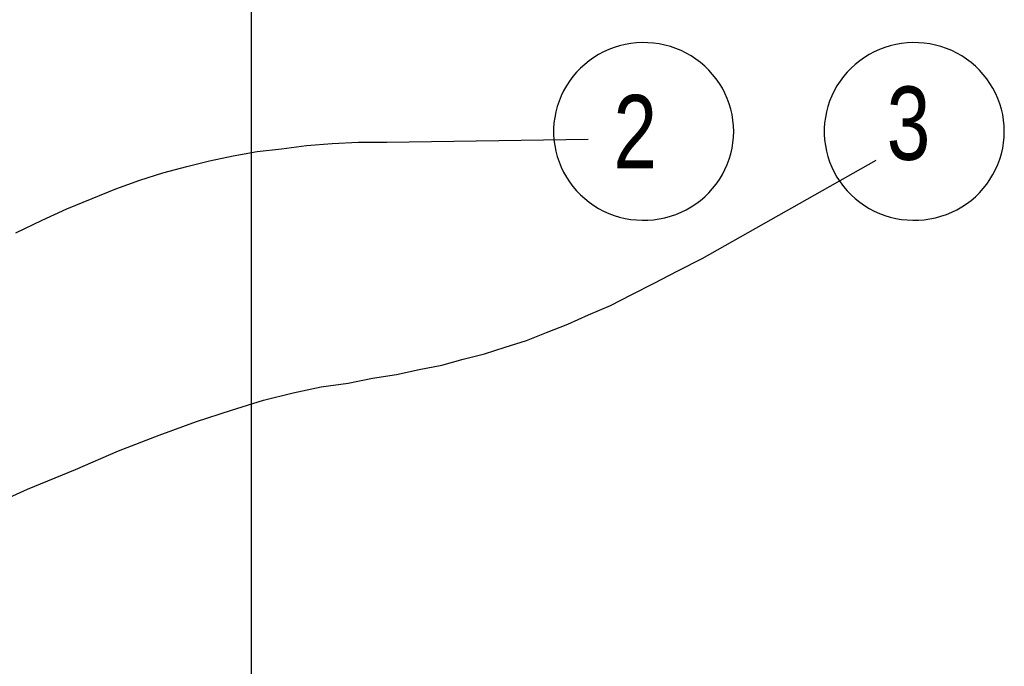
# Model space of a CAD drawing. Header units: inches. Extents: x -655 to 138, y 1863 to 2330.
# Tile 3 of 18: x -627 to -602, y 1890 to 1907. Entities that reach past the tile are written whole.
import ezdxf

# ---------------------------------------------------------------- set-up
doc = ezdxf.new("R2010")
doc.units = ezdxf.units.IN
doc.header["$MEASUREMENT"] = 0
doc.layers.add('I3MP_Exs_Txt', color=7, linetype='Continuous')
doc.styles.add('120', font='FSIMPLEX.SHX', dxfattribs={"width": 0.8, "height": 0.12})

msp = doc.modelspace()

# ---------------------------------------------------------------- linework, layer by layer
for p, q in [((-621.241, 1885.015), (-621.241, 1933.171)), ((-611.452, 1906.046), (-611.597, 1906.011)), ((-611.304, 1906.071), (-611.452, 1906.046)), ((-611.156, 1906.088), (-611.304, 1906.071)), ((-611.006, 1906.095), (-611.156, 1906.088)), ((-610.856, 1906.092), (-611.006, 1906.095)), ((-610.707, 1906.081), (-610.856, 1906.092)), ((-610.559, 1906.06), (-610.707, 1906.081)), ((-610.413, 1906.029), (-610.559, 1906.06)), ((-610.268, 1905.99), (-610.413, 1906.029)), ((-604.363, 1906.046), (-604.509, 1906.011)), ((-604.216, 1906.071), (-604.363, 1906.046)), ((-604.067, 1906.088), (-604.216, 1906.071)), ((-603.918, 1906.095), (-604.067, 1906.088)), ((-603.768, 1906.092), (-603.918, 1906.095)), ((-603.619, 1906.081), (-603.768, 1906.092)), ((-603.47, 1906.06), (-603.619, 1906.081)), ((-603.324, 1906.029), (-603.47, 1906.06)), ((-603.18, 1905.99), (-603.324, 1906.029)), ((-612.148, 1905.783), (-612.275, 1905.706)), ((-612.016, 1905.853), (-612.148, 1905.783)), ((-611.88, 1905.914), (-612.016, 1905.853)), ((-611.74, 1905.967), (-611.88, 1905.914)), ((-611.597, 1906.011), (-611.74, 1905.967)), ((-610.127, 1905.942), (-610.268, 1905.99)), ((-609.989, 1905.885), (-610.127, 1905.942)), ((-609.855, 1905.819), (-609.989, 1905.885)), ((-609.725, 1905.746), (-609.855, 1905.819)), ((-605.06, 1905.783), (-605.187, 1905.706)), ((-604.928, 1905.853), (-605.06, 1905.783)), ((-604.791, 1905.914), (-604.928, 1905.853)), ((-604.652, 1905.967), (-604.791, 1905.914)), ((-604.509, 1906.011), (-604.652, 1905.967)), ((-603.038, 1905.942), (-603.18, 1905.99)), ((-602.9, 1905.885), (-603.038, 1905.942)), ((-602.766, 1905.819), (-602.9, 1905.885)), ((-602.636, 1905.746), (-602.766, 1905.819)), ((-612.513, 1905.527), (-612.623, 1905.427)), ((-612.397, 1905.62), (-612.513, 1905.527)), ((-612.275, 1905.706), (-612.397, 1905.62)), ((-609.6, 1905.664), (-609.725, 1905.746)), ((-609.481, 1905.575), (-609.6, 1905.664)), ((-609.368, 1905.478), (-609.481, 1905.575)), ((-605.425, 1905.527), (-605.535, 1905.427)), ((-605.309, 1905.62), (-605.425, 1905.527)), ((-605.187, 1905.706), (-605.309, 1905.62)), ((-602.512, 1905.664), (-602.636, 1905.746)), ((-602.393, 1905.575), (-602.512, 1905.664)), ((-602.28, 1905.478), (-602.393, 1905.575)), ((-612.727, 1905.32), (-612.823, 1905.207)), ((-612.623, 1905.427), (-612.727, 1905.32)), ((-609.261, 1905.375), (-609.368, 1905.478)), ((-609.162, 1905.265), (-609.261, 1905.375)), ((-609.069, 1905.149), (-609.162, 1905.265)), ((-605.638, 1905.32), (-605.734, 1905.207)), ((-605.535, 1905.427), (-605.638, 1905.32)), ((-602.173, 1905.375), (-602.28, 1905.478)), ((-602.073, 1905.265), (-602.173, 1905.375)), ((-601.98, 1905.149), (-602.073, 1905.265)), ((-612.912, 1905.089), (-612.993, 1904.965)), ((-612.823, 1905.207), (-612.912, 1905.089)), ((-608.984, 1905.027), (-609.069, 1905.149)), ((-608.907, 1904.901), (-608.984, 1905.027)), ((-605.823, 1905.089), (-605.904, 1904.965)), ((-605.734, 1905.207), (-605.823, 1905.089)), ((-601.896, 1905.027), (-601.98, 1905.149)), ((-601.819, 1904.901), (-601.896, 1905.027)), ((-613.065, 1904.836), (-613.13, 1904.703)), ((-612.993, 1904.965), (-613.065, 1904.836)), ((-608.839, 1904.77), (-608.907, 1904.901)), ((-608.779, 1904.635), (-608.839, 1904.77)), ((-605.977, 1904.836), (-606.041, 1904.703)), ((-605.904, 1904.965), (-605.977, 1904.836)), ((-601.75, 1904.77), (-601.819, 1904.901)), ((-601.69, 1904.635), (-601.75, 1904.77)), ((-613.185, 1904.566), (-613.232, 1904.426)), ((-613.13, 1904.703), (-613.185, 1904.566)), ((-608.727, 1904.496), (-608.779, 1904.635)), ((-608.685, 1904.354), (-608.727, 1904.496)), ((-606.097, 1904.566), (-606.144, 1904.426)), ((-606.041, 1904.703), (-606.097, 1904.566)), ((-601.639, 1904.496), (-601.69, 1904.635)), ((-601.597, 1904.354), (-601.639, 1904.496)), ((-613.27, 1904.283), (-613.298, 1904.138)), ((-613.232, 1904.426), (-613.27, 1904.283)), ((-608.652, 1904.211), (-608.685, 1904.354)), ((-606.181, 1904.283), (-606.209, 1904.138)), ((-606.144, 1904.426), (-606.181, 1904.283)), ((-601.564, 1904.211), (-601.597, 1904.354)), ((-613.317, 1903.992), (-613.326, 1903.844)), ((-613.298, 1904.138), (-613.317, 1903.992)), ((-608.629, 1904.065), (-608.652, 1904.211)), ((-608.614, 1903.918), (-608.629, 1904.065)), ((-606.228, 1903.992), (-606.238, 1903.844)), ((-606.209, 1904.138), (-606.228, 1903.992)), ((-601.54, 1904.065), (-601.564, 1904.211)), ((-601.526, 1903.918), (-601.54, 1904.065)), ((-613.326, 1903.844), (-613.326, 1903.697)), ((-608.61, 1903.771), (-608.614, 1903.918)), ((-608.614, 1903.623), (-608.61, 1903.771)), ((-606.238, 1903.844), (-606.238, 1903.697)), ((-601.521, 1903.771), (-601.526, 1903.918)), ((-601.526, 1903.623), (-601.521, 1903.771)), ((-619.8, 1903.399), (-619.126, 1903.457)), ((-619.126, 1903.457), (-618.441, 1903.492)), ((-618.441, 1903.492), (-617.697, 1903.492)), ((-617.697, 1903.492), (-612.421, 1903.573)), ((-613.326, 1903.697), (-613.317, 1903.55)), ((-613.317, 1903.55), (-613.298, 1903.404)), ((-608.652, 1903.331), (-608.629, 1903.477)), ((-608.629, 1903.477), (-608.614, 1903.623)), ((-606.238, 1903.697), (-606.228, 1903.55)), ((-606.228, 1903.55), (-606.209, 1903.404)), ((-601.564, 1903.331), (-601.54, 1903.477)), ((-601.54, 1903.477), (-601.526, 1903.623)), ((-621.718, 1903.132), (-621.09, 1903.248)), ((-621.09, 1903.248), (-620.451, 1903.318)), ((-620.451, 1903.318), (-619.8, 1903.399)), ((-613.298, 1903.404), (-613.27, 1903.259)), ((-613.27, 1903.259), (-613.232, 1903.116)), ((-608.727, 1903.046), (-608.685, 1903.187)), ((-608.685, 1903.187), (-608.652, 1903.331)), ((-606.209, 1903.404), (-606.181, 1903.259)), ((-606.181, 1903.259), (-606.144, 1903.116)), ((-601.639, 1903.046), (-601.597, 1903.187)), ((-601.597, 1903.187), (-601.564, 1903.331)), ((-622.938, 1902.853), (-622.345, 1903.004)), ((-622.345, 1903.004), (-621.718, 1903.132)), ((-613.232, 1903.116), (-613.185, 1902.976)), ((-613.185, 1902.976), (-613.13, 1902.839)), ((-609.435, 1900.447), (-604.879, 1903.015)), ((-608.779, 1902.907), (-608.727, 1903.046)), ((-606.144, 1903.116), (-606.097, 1902.976)), ((-606.097, 1902.976), (-606.041, 1902.839)), ((-601.69, 1902.907), (-601.639, 1903.046)), ((-624.17, 1902.492), (-623.565, 1902.69)), ((-623.565, 1902.69), (-622.938, 1902.853)), ((-613.13, 1902.839), (-613.065, 1902.706)), ((-613.065, 1902.706), (-612.993, 1902.577)), ((-608.907, 1902.641), (-608.839, 1902.772)), ((-608.839, 1902.772), (-608.779, 1902.907)), ((-606.041, 1902.839), (-605.977, 1902.706)), ((-605.977, 1902.706), (-605.904, 1902.577)), ((-601.819, 1902.641), (-601.75, 1902.772)), ((-601.75, 1902.772), (-601.69, 1902.907)), ((-624.797, 1902.272), (-624.17, 1902.492)), ((-612.993, 1902.577), (-612.912, 1902.453)), ((-612.912, 1902.453), (-612.823, 1902.334)), ((-609.069, 1902.393), (-608.984, 1902.514)), ((-608.984, 1902.514), (-608.907, 1902.641)), ((-605.904, 1902.577), (-605.823, 1902.453)), ((-605.823, 1902.453), (-605.734, 1902.334)), ((-601.98, 1902.393), (-601.896, 1902.514)), ((-601.896, 1902.514), (-601.819, 1902.641)), ((-625.413, 1902.016), (-624.797, 1902.272)), ((-612.823, 1902.334), (-612.727, 1902.221)), ((-612.727, 1902.221), (-612.623, 1902.114)), ((-609.368, 1902.063), (-609.261, 1902.167)), ((-609.261, 1902.167), (-609.162, 1902.277)), ((-609.162, 1902.277), (-609.069, 1902.393)), ((-605.734, 1902.334), (-605.638, 1902.221)), ((-605.638, 1902.221), (-605.535, 1902.114)), ((-602.28, 1902.063), (-602.173, 1902.167)), ((-602.173, 1902.167), (-602.073, 1902.277)), ((-602.073, 1902.277), (-601.98, 1902.393)), ((-626.075, 1901.749), (-625.413, 1902.016)), ((-612.623, 1902.114), (-612.513, 1902.014)), ((-612.513, 1902.014), (-612.397, 1901.921)), ((-612.397, 1901.921), (-612.275, 1901.836)), ((-609.6, 1901.878), (-609.481, 1901.967)), ((-609.481, 1901.967), (-609.368, 1902.063)), ((-605.535, 1902.114), (-605.425, 1902.014)), ((-605.425, 1902.014), (-605.309, 1901.921)), ((-605.309, 1901.921), (-605.187, 1901.836)), ((-602.512, 1901.878), (-602.393, 1901.967)), ((-602.393, 1901.967), (-602.28, 1902.063)), ((-626.726, 1901.447), (-626.075, 1901.749)), ((-612.275, 1901.836), (-612.148, 1901.758)), ((-612.148, 1901.758), (-612.016, 1901.688)), ((-612.016, 1901.688), (-611.88, 1901.627)), ((-610.127, 1901.6), (-609.989, 1901.657)), ((-609.989, 1901.657), (-609.855, 1901.722)), ((-609.855, 1901.722), (-609.725, 1901.796)), ((-609.725, 1901.796), (-609.6, 1901.878)), ((-605.187, 1901.836), (-605.06, 1901.758)), ((-605.06, 1901.758), (-604.928, 1901.688)), ((-604.928, 1901.688), (-604.791, 1901.627)), ((-603.038, 1901.6), (-602.9, 1901.657)), ((-602.9, 1901.657), (-602.766, 1901.722)), ((-602.766, 1901.722), (-602.636, 1901.796)), ((-602.636, 1901.796), (-602.512, 1901.878)), ((-627.412, 1901.121), (-626.726, 1901.447)), ((-611.88, 1901.627), (-611.74, 1901.574)), ((-611.74, 1901.574), (-611.597, 1901.531)), ((-611.597, 1901.531), (-611.452, 1901.496)), ((-611.452, 1901.496), (-611.304, 1901.47)), ((-611.304, 1901.47), (-611.156, 1901.454)), ((-611.156, 1901.454), (-611.006, 1901.447)), ((-611.006, 1901.447), (-610.856, 1901.449)), ((-610.856, 1901.449), (-610.707, 1901.461)), ((-610.707, 1901.461), (-610.559, 1901.482)), ((-610.559, 1901.482), (-610.413, 1901.512)), ((-610.413, 1901.512), (-610.268, 1901.551)), ((-610.268, 1901.551), (-610.127, 1901.6)), ((-604.791, 1901.627), (-604.652, 1901.574)), ((-604.652, 1901.574), (-604.509, 1901.531)), ((-604.509, 1901.531), (-604.363, 1901.496)), ((-604.363, 1901.496), (-604.216, 1901.47)), ((-604.216, 1901.47), (-604.067, 1901.454)), ((-604.067, 1901.454), (-603.918, 1901.447)), ((-603.918, 1901.447), (-603.768, 1901.449)), ((-603.768, 1901.449), (-603.619, 1901.461)), ((-603.619, 1901.461), (-603.47, 1901.482)), ((-603.47, 1901.482), (-603.324, 1901.512)), ((-603.324, 1901.512), (-603.18, 1901.551)), ((-603.18, 1901.551), (-603.038, 1901.6)), ((-610.074, 1900.122), (-609.435, 1900.447)), ((-610.69, 1899.796), (-610.074, 1900.122)), ((-611.282, 1899.506), (-610.69, 1899.796)), ((-611.84, 1899.215), (-611.282, 1899.506)), ((-612.41, 1898.971), (-611.84, 1899.215)), ((-612.956, 1898.727), (-612.41, 1898.971)), ((-613.514, 1898.507), (-612.956, 1898.727)), ((-614.594, 1898.123), (-614.036, 1898.297)), ((-614.036, 1898.297), (-613.514, 1898.507)), ((-615.14, 1897.949), (-614.594, 1898.123)), ((-616.256, 1897.658), (-615.698, 1897.809)), ((-615.698, 1897.809), (-615.14, 1897.949)), ((-617.441, 1897.414), (-616.849, 1897.542)), ((-616.849, 1897.542), (-616.256, 1897.658)), ((-618.708, 1897.182), (-618.069, 1897.31)), ((-618.069, 1897.31), (-617.441, 1897.414)), ((-620.149, 1896.926), (-619.417, 1897.089)), ((-619.417, 1897.089), (-618.708, 1897.182)), ((-621.764, 1896.473), (-620.928, 1896.74)), ((-620.928, 1896.74), (-620.149, 1896.926)), ((-622.682, 1896.182), (-621.764, 1896.473)), ((-623.658, 1895.822), (-622.682, 1896.182)), ((-624.727, 1895.416), (-623.658, 1895.822)), ((-625.855, 1894.927), (-624.727, 1895.416)), ((-627.11, 1894.405), (-625.855, 1894.927)), ((-628.458, 1893.8), (-627.11, 1894.405))]:
    msp.add_line(p, q)

# ---------------------------------------------------------------- texts
at = {"layer": 'I3MP_Exs_Txt', "style": '120', "width": 0.8}
for s, p in [('2', (-611.759, 1902.806)), ('3', (-604.601, 1903.027))]:
    msp.add_text(s, height=1.92, dxfattribs=at).set_placement(p)

doc.saveas('drawing.dxf')
